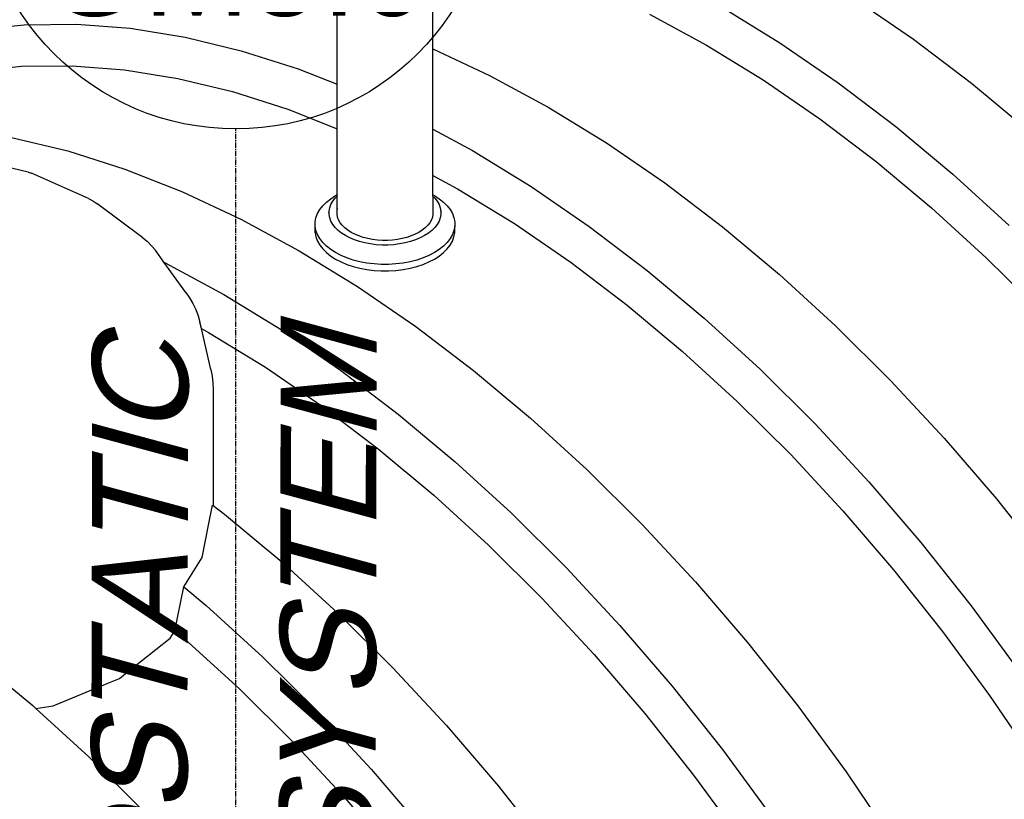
# Model space of a CAD drawing. Extents: x -19547 to -11561, y 2096 to 5601.
# Tile 120 of 168: x -13754 to -13662, y 3100 to 3173. Entities that reach past the tile are written whole.
import ezdxf
from ezdxf.enums import TextEntityAlignment as Align

# ---------------------------------------------------------------- set-up
doc = ezdxf.new("R2010")
doc.units = 0
doc.header["$MEASUREMENT"] = 0
doc.linetypes.add('CENTER1', pattern=[0.6625, 0.5, -0.075, 0.0125, -0.075])
doc.layers.get('0').update_dxf_attribs({"linetype": 'CONTINUOUS'})
for name, color, linetype in [('2946GM2$0$SHEET_NOTES', 3, 'CONTINUOUS'), ('CENTERLINE', 3, 'CENTER1'), ('TANK-SLOPE', 2, 'CONTINUOUS'), ('TEXT', 3, 'CONTINUOUS')]:
    doc.layers.add(name, color=color, linetype=linetype)
doc.styles.add('ISO1', font='SIMPFRAC.shx', dxfattribs={"width": 0.85, "oblique": 15})
doc.styles.add('SIMPFRAC', font='simpfrac')

# ---------------------------------------------------------------- blocks, each defined once
blk = doc.blocks.new('KEY-DETAIL')
blk.add_line((-0.19113, 0), (0.19113, 0))
blk.add_circle((0, 0), 0.19113)
at = {"style": 'SIMPFRAC'}
for tag, p in [('DETAIL', (0, 0.1314)), ('SHEET', (0, -0.03584))]:
    blk.add_attdef(tag, text='', height=0.07812, dxfattribs=at).set_placement(p, align=Align.TOP_CENTER)
blk = doc.blocks.new('8-10 TANKS')
for p, q in [((-26.367, 73.786), (-26.367, 79.07)), ((-12.838, 75.755), (-10.1, 74.074)), ((-6.564, 76.115), (-3.836, 74.242)), ((-30.861, 72.128), (-30.861, 75.435)), ((-16.209, 75.41), (-13.546, 73.968)), ((-47.878, 74.672), (-45.52, 74.921)), ((-45.52, 74.921), (-43.078, 74.948)), ((-43.078, 74.948), (-40.563, 74.752)), ((-40.563, 74.752), (-37.985, 74.336)), ((-37.985, 74.336), (-35.353, 73.699)), ((-13.546, 73.968), (-10.882, 72.334)), ((-10.1, 74.074), (-7.371, 72.201)), ((-3.836, 74.242), (-1.129, 72.185)), ((-35.353, 73.699), (-32.679, 72.845)), ((-26.367, 73.786), (-23.709, 72.542)), ((-26.367, 70.026), (-26.367, 73.786)), ((-47.946, 72.731), (-45.652, 72.973)), ((-45.652, 72.973), (-43.277, 72.999)), ((-43.277, 72.999), (-40.831, 72.809)), ((-40.831, 72.809), (-38.323, 72.404)), ((-32.679, 72.845), (-30.861, 72.128)), ((-23.709, 72.542), (-20.97, 71.06)), ((-38.323, 72.404), (-35.764, 71.785)), ((-30.861, 72.128), (-30.836, 72.118)), ((-30.861, 70.047), (-30.861, 72.128)), ((-10.882, 72.334), (-8.228, 70.512)), ((-7.371, 72.201), (-4.665, 70.143)), ((-1.129, 72.185), (1.545, 69.95)), ((-35.764, 71.785), (-33.163, 70.955)), ((-33.163, 70.955), (-30.861, 70.047)), ((-20.97, 71.06), (-18.231, 69.379)), ((-8.228, 70.512), (-5.596, 68.511)), ((-30.861, 70.047), (-30.836, 70.037)), ((-30.861, 66.948), (-30.861, 70.047)), ((-26.367, 70.026), (-24.506, 69.018)), ((-26.367, 67.857), (-26.367, 70.026)), ((-4.665, 70.143), (-1.991, 67.909)), ((-46.117, 69.641), (-43.485, 69.004)), ((-18.231, 69.379), (-15.503, 67.506)), ((-43.485, 69.004), (-40.811, 68.15)), ((-24.506, 69.018), (-21.767, 67.338)), ((-45.34, 68.014), (-48.391, 68.744)), ((-5.596, 68.511), (-2.994, 66.338)), ((-45.34, 68.014), (-45.188, 67.963)), ((-42.505, 66.774), (-45.188, 67.963)), ((-40.811, 68.15), (-38.104, 67.083)), ((-26.367, 67.857), (-25.213, 67.232)), ((-26.367, 66.948), (-26.367, 67.857)), ((-1.991, 67.909), (0.641, 65.507)), ((-15.503, 67.506), (-12.797, 65.449)), ((-38.104, 67.083), (-35.376, 65.806)), ((-30.929, 66.913), (-30.861, 66.948)), ((-30.861, 66.948), (-30.836, 66.961)), ((-30.861, 66.886), (-30.861, 66.948)), ((-26.367, 66.948), (-26.299, 66.913)), ((-26.367, 66.886), (-26.367, 66.948)), ((-25.213, 67.232), (-22.549, 65.598)), ((-21.767, 67.338), (-19.039, 65.465)), ((-42.505, 66.774), (-42.302, 66.672)), ((-42.302, 66.672), (-42.113, 66.547)), ((-39.966, 64.932), (-42.113, 66.547)), ((-31.532, 66.434), (-31.36, 66.606)), ((-31.36, 66.606), (-31.159, 66.766)), ((-31.167, 66.452), (-31.15, 66.499)), ((-31.159, 66.766), (-30.929, 66.913)), ((-31.15, 66.499), (-31.065, 66.649)), ((-31.065, 66.649), (-30.953, 66.794)), ((-30.953, 66.794), (-30.861, 66.886)), ((-30.861, 66.886), (-30.836, 66.911)), ((-30.861, 66.174), (-30.861, 66.886)), ((-26.367, 66.886), (-26.275, 66.794)), ((-26.367, 66.886), (-26.367, 66.038)), ((-26.299, 66.913), (-26.07, 66.766)), ((-26.275, 66.794), (-26.164, 66.649)), ((-26.164, 66.649), (-26.079, 66.499)), ((-26.079, 66.499), (-26.022, 66.343)), ((-26.07, 66.766), (-25.868, 66.606)), ((-25.868, 66.606), (-25.697, 66.434)), ((-31.848, 65.872), (-31.777, 66.065)), ((-31.777, 66.065), (-31.671, 66.254)), ((-31.671, 66.254), (-31.532, 66.434)), ((-31.241, 66.117), (-31.236, 66.186)), ((-31.241, 66.117), (-31.236, 66.147)), ((-31.236, 66.186), (-31.207, 66.343)), ((-31.236, 66.147), (-31.236, 66.186)), ((-31.236, 66.027), (-31.236, 66.147)), ((-31.207, 65.869), (-31.236, 66.027)), ((-31.207, 66.343), (-31.167, 66.452)), ((-31.167, 66.452), (-31.172, 66.447)), ((-30.861, 66.174), (-30.836, 66.31)), ((-30.861, 66.038), (-30.861, 66.174)), ((-30.836, 65.903), (-30.861, 66.038)), ((-26.367, 66.038), (-26.392, 65.903)), ((-26.022, 66.343), (-25.993, 66.186)), ((-25.993, 66.027), (-26.022, 65.869)), ((-25.987, 66.117), (-25.993, 66.186)), ((-25.993, 66.186), (-25.993, 66.027)), ((-25.697, 66.434), (-25.557, 66.254)), ((-25.557, 66.254), (-25.452, 66.065)), ((-25.452, 66.065), (-25.38, 65.872)), ((-2.994, 66.338), (-0.435, 64.001)), ((-35.376, 65.806), (-32.637, 64.324)), ((-31.884, 65.675), (-31.848, 65.872)), ((-31.884, 65.477), (-31.884, 65.675)), ((-31.15, 65.714), (-31.207, 65.869)), ((-31.065, 65.563), (-31.15, 65.714)), ((-30.953, 65.418), (-31.065, 65.563)), ((-30.788, 65.77), (-30.836, 65.903)), ((-30.715, 65.641), (-30.788, 65.77)), ((-30.619, 65.517), (-30.715, 65.641)), ((-26.514, 65.641), (-26.609, 65.517)), ((-26.441, 65.77), (-26.514, 65.641)), ((-26.392, 65.903), (-26.441, 65.77)), ((-26.164, 65.563), (-26.275, 65.418)), ((-26.079, 65.714), (-26.164, 65.563)), ((-26.022, 65.869), (-26.079, 65.714)), ((-25.38, 65.872), (-25.344, 65.675)), ((-25.344, 65.675), (-25.344, 65.477)), ((-22.549, 65.598), (-19.895, 63.776)), ((-31.848, 65.281), (-31.884, 65.477)), ((-31.884, 65.17), (-31.884, 65.477)), ((-31.884, 65.17), (-31.848, 64.973)), ((-31.777, 65.087), (-31.848, 65.281)), ((-31.671, 64.899), (-31.777, 65.087)), ((-30.816, 65.281), (-30.953, 65.418)), ((-30.654, 65.153), (-30.816, 65.281)), ((-30.47, 65.035), (-30.654, 65.153)), ((-30.501, 65.399), (-30.619, 65.517)), ((-30.363, 65.289), (-30.501, 65.399)), ((-30.205, 65.188), (-30.363, 65.289)), ((-30.03, 65.097), (-30.205, 65.188)), ((-29.84, 65.017), (-30.03, 65.097)), ((-27.198, 65.097), (-27.389, 65.017)), ((-27.023, 65.188), (-27.198, 65.097)), ((-26.866, 65.289), (-27.023, 65.188)), ((-26.727, 65.399), (-26.866, 65.289)), ((-26.574, 65.153), (-26.758, 65.035)), ((-26.609, 65.517), (-26.727, 65.399)), ((-26.413, 65.281), (-26.574, 65.153)), ((-26.275, 65.418), (-26.413, 65.281)), ((-25.452, 65.087), (-25.557, 64.899)), ((-25.38, 65.281), (-25.452, 65.087)), ((-25.344, 65.477), (-25.38, 65.281)), ((-25.38, 64.973), (-25.344, 65.17)), ((-25.344, 65.17), (-25.344, 65.477)), ((-19.039, 65.465), (-16.332, 63.407)), ((-12.797, 65.449), (-10.122, 63.214)), ((-39.966, 64.932), (-39.75, 64.756)), ((-39.75, 64.756), (-39.552, 64.561)), ((-31.848, 64.973), (-31.777, 64.779)), ((-31.777, 64.779), (-31.671, 64.591)), ((-31.532, 64.718), (-31.671, 64.899)), ((-31.36, 64.547), (-31.532, 64.718)), ((-30.266, 64.929), (-30.47, 65.035)), ((-30.044, 64.835), (-30.266, 64.929)), ((-29.806, 64.756), (-30.044, 64.835)), ((-29.636, 64.949), (-29.84, 65.017)), ((-29.555, 64.691), (-29.806, 64.756)), ((-29.421, 64.894), (-29.636, 64.949)), ((-29.294, 64.642), (-29.555, 64.691)), ((-29.197, 64.852), (-29.421, 64.894)), ((-29.025, 64.609), (-29.294, 64.642)), ((-28.966, 64.823), (-29.197, 64.852)), ((-28.732, 64.809), (-28.966, 64.823)), ((-28.496, 64.809), (-28.732, 64.809)), ((-28.262, 64.823), (-28.496, 64.809)), ((-28.032, 64.852), (-28.262, 64.823)), ((-27.935, 64.642), (-28.204, 64.609)), ((-27.808, 64.894), (-28.032, 64.852)), ((-27.673, 64.691), (-27.935, 64.642)), ((-27.593, 64.949), (-27.808, 64.894)), ((-27.422, 64.756), (-27.673, 64.691)), ((-27.389, 65.017), (-27.593, 64.949)), ((-27.185, 64.835), (-27.422, 64.756)), ((-26.962, 64.929), (-27.185, 64.835)), ((-26.758, 65.035), (-26.962, 64.929)), ((-25.697, 64.718), (-25.868, 64.547)), ((-25.557, 64.899), (-25.697, 64.718)), ((-25.557, 64.591), (-25.452, 64.779)), ((-25.452, 64.779), (-25.38, 64.973)), ((-39.552, 64.561), (-39.372, 64.349)), ((-38.973, 63.793), (-39.372, 64.349)), ((-32.637, 64.324), (-29.898, 62.643)), ((-31.671, 64.591), (-31.532, 64.41)), ((-31.532, 64.41), (-31.36, 64.239)), ((-31.159, 64.387), (-31.36, 64.547)), ((-31.36, 64.239), (-31.159, 64.079)), ((-30.929, 64.24), (-31.159, 64.387)), ((-30.675, 64.107), (-30.929, 64.24)), ((-28.752, 64.593), (-29.025, 64.609)), ((-28.477, 64.593), (-28.752, 64.593)), ((-28.204, 64.609), (-28.477, 64.593)), ((-26.299, 64.24), (-26.554, 64.107)), ((-26.07, 64.387), (-26.299, 64.24)), ((-25.868, 64.547), (-26.07, 64.387)), ((-26.07, 64.079), (-25.868, 64.239)), ((-25.868, 64.239), (-25.697, 64.41)), ((-25.697, 64.41), (-25.557, 64.591)), ((-38.973, 63.793), (-38.912, 63.764)), ((-37.954, 62.372), (-38.973, 63.793)), ((-38.912, 63.764), (-36.173, 62.282)), ((-31.159, 64.079), (-30.929, 63.932)), ((-30.929, 63.932), (-30.675, 63.8)), ((-30.397, 63.991), (-30.675, 64.107)), ((-30.675, 63.8), (-30.397, 63.683)), ((-30.101, 63.892), (-30.397, 63.991)), ((-29.788, 63.811), (-30.101, 63.892)), ((-29.462, 63.75), (-29.788, 63.811)), ((-29.126, 63.709), (-29.462, 63.75)), ((-28.786, 63.688), (-29.126, 63.709)), ((-28.102, 63.709), (-28.443, 63.688)), ((-27.767, 63.75), (-28.102, 63.709)), ((-27.441, 63.811), (-27.767, 63.75)), ((-27.128, 63.892), (-27.441, 63.811)), ((-26.831, 63.991), (-27.128, 63.892)), ((-26.554, 64.107), (-26.831, 63.991)), ((-26.831, 63.683), (-26.554, 63.8)), ((-26.554, 63.8), (-26.299, 63.932)), ((-26.299, 63.932), (-26.07, 64.079)), ((-19.895, 63.776), (-17.263, 61.775)), ((-0.435, 64.001), (2.073, 61.511)), ((-30.397, 63.683), (-30.101, 63.584)), ((-30.101, 63.584), (-29.788, 63.504)), ((-29.788, 63.504), (-29.462, 63.443)), ((-29.462, 63.443), (-29.126, 63.402)), ((-29.126, 63.402), (-28.786, 63.381)), ((-28.443, 63.688), (-28.786, 63.688)), ((-28.786, 63.381), (-28.443, 63.381)), ((-28.443, 63.381), (-28.102, 63.402)), ((-28.102, 63.402), (-27.767, 63.443)), ((-27.767, 63.443), (-27.441, 63.504)), ((-27.441, 63.504), (-27.128, 63.584)), ((-27.128, 63.584), (-26.831, 63.683)), ((-16.332, 63.407), (-13.658, 61.173)), ((-10.122, 63.214), (-7.491, 60.812)), ((-37.954, 62.372), (-37.775, 62.117)), ((-29.898, 62.643), (-27.17, 60.77)), ((-37.775, 62.117), (-37.619, 61.85)), ((-37.619, 61.85), (-37.485, 61.57)), ((-36.173, 62.282), (-33.434, 60.602)), ((-37.485, 61.57), (-37.375, 61.28)), ((-17.263, 61.775), (-14.662, 59.602)), ((-37.375, 61.28), (-37.289, 60.982)), ((-37.22, 60.68), (-37.289, 60.982)), ((-13.658, 61.173), (-11.026, 58.771)), ((-37.22, 60.68), (-36.88, 60.496)), ((-36.782, 58.757), (-37.22, 60.68)), ((-36.88, 60.496), (-34.216, 58.862)), ((-33.434, 60.602), (-30.706, 58.729)), ((-27.17, 60.77), (-24.464, 58.712)), ((-7.491, 60.812), (-4.913, 58.252)), ((-14.662, 59.602), (-12.102, 57.265)), ((-36.782, 58.757), (-36.718, 58.441)), ((-34.216, 58.862), (-31.563, 57.04)), ((-30.706, 58.729), (-27.999, 56.671)), ((-24.464, 58.712), (-21.79, 56.478)), ((-11.026, 58.771), (-8.448, 56.211)), ((-36.718, 58.441), (-36.679, 58.122)), ((-4.913, 58.252), (-2.398, 55.543)), ((-36.679, 58.122), (-36.667, 57.802)), ((-36.667, 57.802), (-36.667, 52.383)), ((-12.102, 57.265), (-9.595, 54.775)), ((-31.563, 57.04), (-28.93, 55.039)), ((-27.999, 56.671), (-25.325, 54.437)), ((-21.79, 56.478), (-19.158, 54.076)), ((-8.448, 56.211), (-5.933, 53.502)), ((-2.398, 55.543), (0.044, 52.697)), ((-28.93, 55.039), (-26.329, 52.866)), ((-9.595, 54.775), (-7.148, 52.14)), ((-25.325, 54.437), (-22.694, 52.035)), ((-19.158, 54.076), (-16.58, 51.516)), ((-5.933, 53.502), (-3.492, 50.656)), ((-26.329, 52.866), (-23.77, 50.529)), ((0.044, 52.697), (2.402, 49.725)), ((-36.871, 51.549), (-36.699, 52.408)), ((-36.699, 52.408), (-36.667, 52.383)), ((-36.667, 52.383), (-36.131, 51.976)), ((-36.131, 51.976), (-33.457, 49.742)), ((-22.694, 52.035), (-20.115, 49.475)), ((-7.148, 52.14), (-4.774, 49.372)), ((-37.178, 49.943), (-36.871, 51.549)), ((-16.58, 51.516), (-14.065, 48.807)), ((-23.77, 50.529), (-21.262, 48.039)), ((-3.492, 50.656), (-1.133, 47.683)), ((-38.043, 48.579), (-37.178, 49.943)), ((-33.457, 49.742), (-30.825, 47.34)), ((-20.115, 49.475), (-17.601, 46.766)), ((-4.774, 49.372), (-2.48, 46.481)), ((-38.457, 46.515), (-38.043, 48.579)), ((-38.043, 48.579), (-36.992, 47.701)), ((-14.065, 48.807), (-11.623, 45.961)), ((-21.262, 48.039), (-18.816, 45.404)), ((-36.992, 47.701), (-34.361, 45.299)), ((-1.133, 47.683), (1.133, 44.596)), ((-30.825, 47.34), (-28.247, 44.78)), ((-17.601, 46.766), (-15.159, 43.92)), ((-40.697, 44.57), (-38.676, 46.17)), ((-38.676, 46.17), (-38.457, 46.515)), ((-38.457, 46.515), (-37.996, 46.129)), ((-2.48, 46.481), (-0.275, 43.478)), ((-37.996, 46.129), (-35.437, 43.793)), ((-11.623, 45.961), (-9.265, 42.989)), ((-34.361, 45.299), (-31.783, 42.739)), ((-18.816, 45.404), (-16.441, 42.636)), ((-28.247, 44.78), (-25.732, 42.071)), ((-41.06, 44.279), (-40.697, 44.57)), ((-46.374, 44.05), (-45.124, 43.006)), ((-44.166, 43), (-41.533, 44.088)), ((-41.533, 44.088), (-41.06, 44.279)), ((-15.159, 43.92), (-12.8, 40.947)), ((-35.437, 43.793), (-32.929, 41.303)), ((-0.275, 43.478), (1.831, 40.376)), ((-45.124, 43.006), (-44.973, 42.868)), ((-44.973, 42.868), (-44.166, 43)), ((-9.265, 42.989), (-6.998, 39.902)), ((-44.973, 42.868), (-42.493, 40.604)), ((-31.783, 42.739), (-29.268, 40.03)), ((-16.441, 42.636), (-14.147, 39.745)), ((-25.732, 42.071), (-23.291, 39.225)), ((-32.929, 41.303), (-30.483, 38.668)), ((-12.8, 40.947), (-10.534, 37.86)), ((-42.493, 40.604), (-39.914, 38.044)), ((-29.268, 40.03), (-26.826, 37.184)), ((-14.147, 39.745), (-11.942, 36.742)), ((-6.998, 39.902), (-4.833, 36.712)), ((-23.291, 39.225), (-20.932, 36.253)), ((-30.483, 38.668), (-28.108, 35.9))]:
    blk.add_line(p, q)

msp = doc.modelspace()

# ---------------------------------------------------------------- linework, layer by layer
at = {"layer": 'CENTERLINE', "color": 3, "linetype": 'CENTER1'}
msp.add_line((-13733.761, 3008.591), (-13733.761, 3162.353), dxfattribs=at)

# ---------------------------------------------------------------- block references
at = {"layer": '2946GM2$0$SHEET_NOTES'}
ref = msp.add_blockref('KEY-DETAIL', (-13733.761, 3186.486, 0), dxfattribs=dict(at, xscale=126.2697858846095, yscale=126.2697858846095, zscale=126.2697858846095))
ref.add_attrib('SHEET', 'GM5.0', dxfattribs={"layer": '0', "height": 9, "style": 'SIMPFRAC'}).set_placement((-13733.761, 3181.961, 0), align=Align.TOP_CENTER)
ref.add_attrib('DETAIL', '3', dxfattribs={"layer": '0', "height": 9, "style": 'SIMPFRAC'}).set_placement((-13733.761, 3203.078, 0), align=Align.TOP_CENTER)
at = {"layer": 'TANK-SLOPE', "xscale": 2, "yscale": 2, "zscale": 2}
msp.add_blockref('8-10 TANKS', (-13662.551, 3022.285), dxfattribs=at)

# ---------------------------------------------------------------- texts
at = {"layer": 'TEXT', "style": 'ISO1', "oblique": 15, "text_generation_flag": 6, "width": 1.035276}
for s, p in [('TANK HYDROSTATIC', (-13738.515, 3016.495, 0)), ('DETECTION SYSTEM', (-13720.849, 3016.753, 0))]:
    msp.add_text(s, height=9, rotation=269.86426, dxfattribs=at).set_placement(p)

doc.saveas('drawing.dxf')
